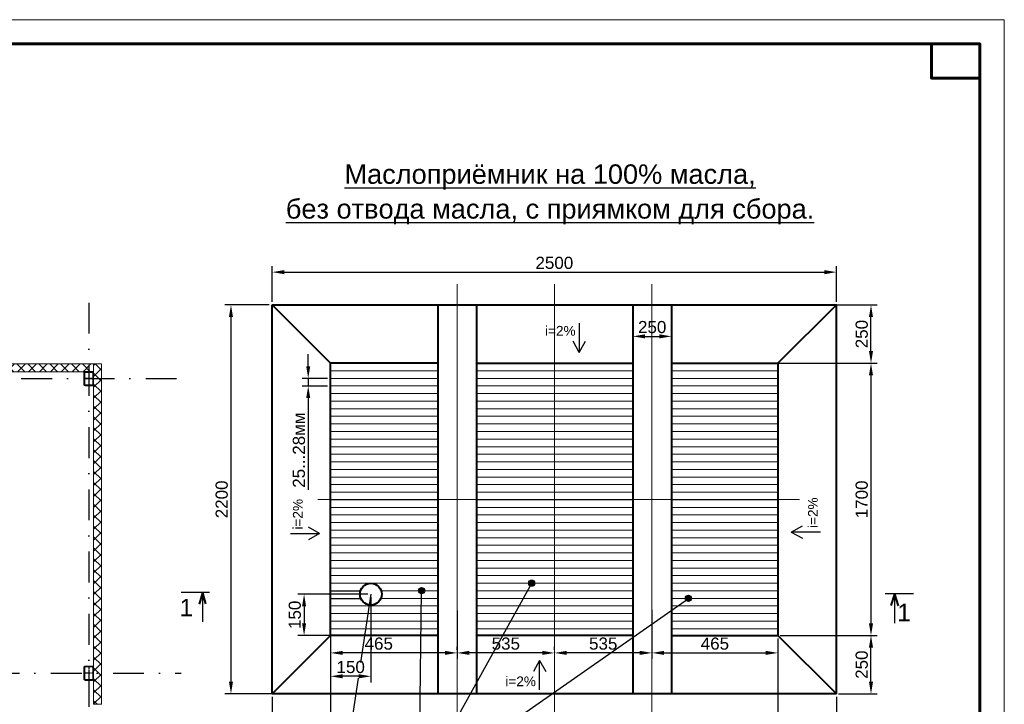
# Model space of a CAD drawing. Header units: millimetres. Extents: x 523209 to 536718, y -48289 to -47398.
# Tile 71 of 116: x 533142 to 533345, y -47713 to -47572. Entities that reach past the tile are written whole.
import ezdxf
from ezdxf.enums import TextEntityAlignment as Align

# ---------------------------------------------------------------- set-up
doc = ezdxf.new("R2010")
doc.units = ezdxf.units.MM
for name, pattern in [('CENTER', [50.8, 31.75, -6.35, 6.35, -6.35]), ('DASHDOT', [25.4, 12.7, -6.35, 0, -6.35]), ('DASHED', [19.05, 12.7, -6.35]), ('GOST2.303 5', [24, 20, -1.5, 1, -1.5]), ('HIDDEN', [0.375, 0.25, -0.125])]:
    doc.linetypes.add(name, pattern=pattern)
doc.layers.get('Defpoints').update_dxf_attribs({"color": 140})
for name, color, linetype, lineweight in [('02 План', 7, 'Continuous', 25), ('А_СЭНДВИЧ', 30, 'Continuous', 5), ('ВК-линия контур', 132, 'Continuous', 15), ('ВК-линия толстая', 30, 'Continuous', 60), ('ВК-Текст', 1, 'Continuous', 30)]:
    doc.layers.add(name, color=color, linetype=linetype, lineweight=lineweight)
doc.layers.add('03_Осевые', color=4, linetype='GOST2.303 5')
doc.styles.get("Standard").update_dxf_attribs({"font": 'arial.ttf'})
doc.dimstyles.new('ISO-25', dxfattribs={"dimtxt": 2.5, "dimasz": 2.5, "dimexe": 1.25, "dimexo": 0.625, "dimtad": 1, "dimtxsty": 'Standard', "dimcen": 2.5, "dimadec": 0, "dimazin": 0, "dimtfac": 1, "dimtmove": 0, "dimatfit": 3, "dimfxl": 1, "dimarcsym": 0})

# ---------------------------------------------------------------- blocks, each defined once
blk = doc.blocks.new('*U135')
at = {"layer": 'ВК-линия контур', "color": 0}
for p, q in [((-594, 420), (0, 420)), ((0, 420), (0, 0))]:
    blk.add_line(p, q, dxfattribs=at)
at = {"layer": 'ВК-линия толстая', "color": 0}
for points in [[(-574, 5), (-574, 415), (-5, 415), (-5, 5)], [(-5, 415), (-15, 415), (-15, 408), (-5, 408)]]:
    blk.add_lwpolyline(points, close=True, dxfattribs=at)
at = {"layer": 'ВК-Текст', "color": 0}
blk.add_attdef('ЛИСТ_АЛ', text='', height=2.5, dxfattribs=at).set_placement((-10, 411.5), align=Align.MIDDLE_CENTER)
at = {"layer": 'ВК-Текст', "color": 0, "ltscale": 0.5}
blk.add_attdef('ВЕРХНИЙ_ШИФР', text='', height=0.000005, rotation=180, dxfattribs=at).set_placement((-574, 401), align=Align.MIDDLE_CENTER)
at = {"layer": 'ВК-Текст', "color": 0, "flags": 12}
blk.add_attdef('ФОРМАТ_ЛИСТА', (-42, 1.56), '', height=2.5, dxfattribs=at)
blk = doc.blocks.new('*U120')
at = {"layer": 'А_СЭНДВИЧ'}
h = blk.add_hatch(dxfattribs=at)
h.set_pattern_fill('NET', color=256, scale=25, angle=45)
h.set_pattern_definition([(45, (1390.03, -100), (-56.1266, 56.1266), []), (135, (1390.03, -100), (-56.1266, -56.1266), [])])
h.paths.add_polyline_path([(68981, -52694), (70361, -52694), (70361, -52614), (68981, -52614)])
blk.add_lwpolyline([(68981, -52694), (70361, -52694), (70361, -52614), (68981, -52614)], close=True, dxfattribs=at)
blk = doc.blocks.new('*U121')
at = {"layer": 'А_СЭНДВИЧ'}
h = blk.add_hatch(dxfattribs=at)
h.set_pattern_fill('NET', color=256, scale=25, angle=45)
h.set_pattern_definition([(45, (3704.01, -100), (-56.1266, 56.1266), []), (135, (3704.01, -100), (-56.1266, -56.1266), [])])
h.paths.add_polyline_path([(69078, -52694), (72578, -52694), (72578, -52614), (69078, -52614)])
blk.add_lwpolyline([(69078, -52694), (72578, -52694), (72578, -52614), (69078, -52614)], close=True, dxfattribs=at)
blk = doc.blocks.new('*U127')
for points in [[(-38, -70), (38, -70, 0.414214), (50, -58), (50, 58, 0.414214), (38, 70), (-38, 70, 0.414214), (-50, 58), (-50, -58, 0.414214)], [(-38, -64), (38, -64, 0.414214), (44, -58), (44, 58, 0.414214), (38, 64), (-38, 64, 0.414214), (-44, 58), (-44, -58, 0.414214)]]:
    blk.add_lwpolyline(points, format="xyb", close=True)
at = {"layer": '03_Осевые'}
for p, q in [((-50, 0), (50, 0)), ((0, -70), (0, 70))]:
    blk.add_line(p, q, dxfattribs=at)
blk = doc.blocks.new('*U128')
for points in [[(-38, -70), (38, -70, 0.414214), (50, -58), (50, 58, 0.414214), (38, 70), (-38, 70, 0.414214), (-50, 58), (-50, -58, 0.414214)], [(-38, -64), (38, -64, 0.414214), (44, -58), (44, 58, 0.414214), (38, 64), (-38, 64, 0.414214), (-44, 58), (-44, -58, 0.414214)]]:
    blk.add_lwpolyline(points, format="xyb", close=True)
at = {"layer": '03_Осевые'}
for p, q in [((-50, 0), (50, 0)), ((0, -70), (0, 70))]:
    blk.add_line(p, q, dxfattribs=at)
blk = doc.blocks.new('*D175')
at = {"color": 0, "lineweight": -2, "transparency": 16777216}
for p, q in [((533298.09, -47642.36), (533318.36, -47642.36)), ((533317.11, -47644.86), (533317.11, -47695.86)), ((533298.59, -47698.36), (533318.36, -47698.36))]:
    blk.add_line(p, q, dxfattribs=at)
at = {"color": 0, "transparency": 16777216}
for points in [[(533316.69, -47644.86), (533317.53, -47644.86), (533317.11, -47642.36)], [(533316.69, -47695.86), (533317.53, -47695.86), (533317.11, -47698.36)]]:
    blk.add_solid(points, dxfattribs=at)
at = {"layer": 'Defpoints', "color": 0, "transparency": 16777216}
for p in [(533297.46, -47642.36), (533297.96, -47698.36), (533317.11, -47698.36)]:
    blk.add_point(p, dxfattribs=at)
at = {"color": 0, "transparency": 16777216, "insert": (533315.21, -47670.36), "char_height": 2.5, "attachment_point": 5, "rotation": 90}
blk.add_mtext('1700', dxfattribs=at)
blk = doc.blocks.new('*D176')
at = {"color": 0, "lineweight": -2, "transparency": 16777216}
for p, q in [((533205.96, -47698.98), (533205.96, -47722.61)), ((533193.96, -47710.98), (533193.96, -47722.61)), ((533196.46, -47721.36), (533203.46, -47721.36))]:
    blk.add_line(p, q, dxfattribs=at)
at = {"color": 0, "transparency": 16777216}
for points in [[(533196.46, -47720.95), (533196.46, -47721.78), (533193.96, -47721.36)], [(533203.46, -47720.95), (533203.46, -47721.78), (533205.96, -47721.36)]]:
    blk.add_solid(points, dxfattribs=at)
at = {"layer": 'Defpoints', "color": 0, "transparency": 16777216}
for p in [(533205.96, -47698.36), (533193.96, -47710.36), (533205.96, -47721.36)]:
    blk.add_point(p, dxfattribs=at)
at = {"color": 0, "transparency": 16777216, "insert": (533199.96, -47719.46), "char_height": 2.5, "attachment_point": 5}
blk.add_mtext('250', dxfattribs=at)
blk = doc.blocks.new('*D177')
at = {"color": 0, "lineweight": -2, "transparency": 16777216}
for p, q in [((533298.72, -47630.36), (533318.36, -47630.36)), ((533317.11, -47639.86), (533317.11, -47632.86)), ((533298.57, -47642.36), (533318.36, -47642.36))]:
    blk.add_line(p, q, dxfattribs=at)
at = {"color": 0, "transparency": 16777216}
for points in [[(533316.69, -47632.86), (533317.53, -47632.86), (533317.11, -47630.36)], [(533316.69, -47639.86), (533317.53, -47639.86), (533317.11, -47642.36)]]:
    blk.add_solid(points, dxfattribs=at)
at = {"layer": 'Defpoints', "color": 0, "transparency": 16777216}
for p in [(533298.09, -47630.36), (533317.11, -47630.36), (533297.94, -47642.36)]:
    blk.add_point(p, dxfattribs=at)
at = {"color": 0, "transparency": 16777216, "insert": (533315.21, -47636.36), "char_height": 2.5, "attachment_point": 5, "rotation": 90}
blk.add_mtext('250', dxfattribs=at)
blk = doc.blocks.new('*D178')
at = {"color": 0, "lineweight": -2, "transparency": 16777216}
for p, q in [((533298.41, -47698.36), (533318.36, -47698.36)), ((533317.11, -47707.86), (533317.11, -47700.86)), ((533310.42, -47710.36), (533318.36, -47710.36))]:
    blk.add_line(p, q, dxfattribs=at)
at = {"color": 0, "transparency": 16777216}
for points in [[(533316.69, -47700.86), (533317.53, -47700.86), (533317.11, -47698.36)], [(533316.69, -47707.86), (533317.53, -47707.86), (533317.11, -47710.36)]]:
    blk.add_solid(points, dxfattribs=at)
at = {"layer": 'Defpoints', "color": 0, "transparency": 16777216}
for p in [(533297.79, -47698.36), (533317.11, -47698.36), (533309.8, -47710.36)]:
    blk.add_point(p, dxfattribs=at)
at = {"color": 0, "transparency": 16777216, "insert": (533315.21, -47704.36), "char_height": 2.5, "attachment_point": 5, "rotation": 90}
blk.add_mtext('250', dxfattribs=at)
blk = doc.blocks.new('*D179')
at = {"color": 0, "lineweight": -2, "transparency": 16777216}
for p, q in [((533193.34, -47630.36), (533184.24, -47630.36)), ((533185.49, -47632.86), (533185.49, -47707.86)), ((533223.38, -47710.36), (533184.24, -47710.36))]:
    blk.add_line(p, q, dxfattribs=at)
at = {"color": 0, "transparency": 16777216}
for points in [[(533185.07, -47632.86), (533185.91, -47632.86), (533185.49, -47630.36)], [(533185.07, -47707.86), (533185.91, -47707.86), (533185.49, -47710.36)]]:
    blk.add_solid(points, dxfattribs=at)
at = {"layer": 'Defpoints', "color": 0, "transparency": 16777216}
for p in [(533193.96, -47630.36), (533185.49, -47710.36), (533224.01, -47710.36)]:
    blk.add_point(p, dxfattribs=at)
at = {"color": 0, "transparency": 16777216, "insert": (533183.59, -47670.36), "char_height": 2.5, "attachment_point": 5, "rotation": 90}
blk.add_mtext('2200', dxfattribs=at)
blk = doc.blocks.new('*D180')
at = {"color": 0, "lineweight": -2, "transparency": 16777216}
for p, q in [((533272.06, -47693.08), (533272.06, -47703.19)), ((533297.96, -47698.98), (533297.96, -47703.19)), ((533274.56, -47701.94), (533295.46, -47701.94))]:
    blk.add_line(p, q, dxfattribs=at)
at = {"color": 0, "transparency": 16777216}
for points in [[(533274.56, -47701.52), (533274.56, -47702.35), (533272.06, -47701.94)], [(533295.46, -47701.52), (533295.46, -47702.35), (533297.96, -47701.94)]]:
    blk.add_solid(points, dxfattribs=at)
at = {"layer": 'Defpoints', "color": 0, "transparency": 16777216}
for p in [(533272.06, -47692.45), (533297.96, -47698.36), (533297.96, -47701.94)]:
    blk.add_point(p, dxfattribs=at)
at = {"color": 0, "transparency": 16777216, "insert": (533285.01, -47700.04), "char_height": 2.5, "attachment_point": 5}
blk.add_mtext('465', dxfattribs=at)
blk = doc.blocks.new('*D181')
at = {"color": 0, "lineweight": -2, "transparency": 16777216}
for p, q in [((533232, -47693.23), (533232, -47703.19)), ((533252.03, -47701.31), (533252.03, -47700.69)), ((533249.53, -47701.94), (533234.5, -47701.94))]:
    blk.add_line(p, q, dxfattribs=at)
at = {"color": 0, "transparency": 16777216}
for points in [[(533234.5, -47701.52), (533234.5, -47702.35), (533232, -47701.94)], [(533249.53, -47701.52), (533249.53, -47702.35), (533252.03, -47701.94)]]:
    blk.add_solid(points, dxfattribs=at)
at = {"layer": 'Defpoints', "color": 0, "transparency": 16777216}
for p in [(533232, -47692.61), (533232, -47701.94), (533252.03, -47701.94)]:
    blk.add_point(p, dxfattribs=at)
at = {"color": 0, "transparency": 16777216, "insert": (533242.01, -47700.04), "char_height": 2.5, "attachment_point": 5}
blk.add_mtext('535', dxfattribs=at)
blk = doc.blocks.new('*D182')
at = {"color": 0, "lineweight": -2, "transparency": 16777216}
for p, q in [((533205.96, -47699.1), (533205.96, -47703.19)), ((533232, -47701.31), (533232, -47700.69)), ((533229.5, -47701.94), (533208.46, -47701.94))]:
    blk.add_line(p, q, dxfattribs=at)
at = {"color": 0, "transparency": 16777216}
for points in [[(533208.46, -47701.52), (533208.46, -47702.35), (533205.96, -47701.94)], [(533229.5, -47701.52), (533229.5, -47702.35), (533232, -47701.94)]]:
    blk.add_solid(points, dxfattribs=at)
at = {"layer": 'Defpoints', "color": 0, "transparency": 16777216}
for p in [(533205.96, -47698.48), (533205.96, -47701.94), (533232, -47701.94)]:
    blk.add_point(p, dxfattribs=at)
at = {"color": 0, "transparency": 16777216, "insert": (533215.88, -47700.04), "char_height": 2.5, "attachment_point": 5}
blk.add_mtext('465', dxfattribs=at)
blk = doc.blocks.new('*D183')
at = {"color": 0, "lineweight": -2, "transparency": 16777216}
for p, q in [((533272.06, -47693.08), (533272.06, -47703.19)), ((533252.03, -47701.31), (533252.03, -47700.69)), ((533269.56, -47701.94), (533254.53, -47701.94))]:
    blk.add_line(p, q, dxfattribs=at)
at = {"color": 0, "transparency": 16777216}
for points in [[(533254.53, -47701.52), (533254.53, -47702.35), (533252.03, -47701.94)], [(533269.56, -47701.52), (533269.56, -47702.35), (533272.06, -47701.94)]]:
    blk.add_solid(points, dxfattribs=at)
at = {"layer": 'Defpoints', "color": 0, "transparency": 16777216}
for p in [(533272.06, -47692.45), (533252.03, -47701.94), (533252.03, -47701.94)]:
    blk.add_point(p, dxfattribs=at)
at = {"color": 0, "transparency": 16777216, "insert": (533262.04, -47700.04), "char_height": 2.5, "attachment_point": 5}
blk.add_mtext('535', dxfattribs=at)
blk = doc.blocks.new('*D188')
at = {"color": 0, "lineweight": -2, "transparency": 16777216}
for p, q in [((533268.11, -47636.2), (533268.11, -47635.58)), ((533270.61, -47636.83), (533273.61, -47636.83)), ((533276.11, -47636.2), (533276.11, -47635.58))]:
    blk.add_line(p, q, dxfattribs=at)
at = {"color": 0, "transparency": 16777216}
for points in [[(533270.61, -47636.41), (533270.61, -47637.24), (533268.11, -47636.83)], [(533273.61, -47636.41), (533273.61, -47637.24), (533276.11, -47636.83)]]:
    blk.add_solid(points, dxfattribs=at)
at = {"layer": 'Defpoints', "color": 0, "transparency": 16777216}
for p in [(533268.11, -47636.83), (533276.11, -47636.83), (533276.11, -47636.83)]:
    blk.add_point(p, dxfattribs=at)
at = {"color": 0, "transparency": 16777216, "insert": (533272.11, -47634.93), "char_height": 2.5, "attachment_point": 5}
blk.add_mtext('250', dxfattribs=at)
blk = doc.blocks.new('*D189')
at = {"color": 0, "lineweight": -2, "transparency": 16777216}
for p, q in [((533205.96, -47698.98), (533205.96, -47722.61)), ((533297.96, -47698.98), (533297.96, -47722.61)), ((533208.46, -47721.36), (533295.46, -47721.36))]:
    blk.add_line(p, q, dxfattribs=at)
at = {"color": 0, "transparency": 16777216}
for points in [[(533208.46, -47720.95), (533208.46, -47721.78), (533205.96, -47721.36)], [(533295.46, -47720.95), (533295.46, -47721.78), (533297.96, -47721.36)]]:
    blk.add_solid(points, dxfattribs=at)
at = {"layer": 'Defpoints', "color": 0, "transparency": 16777216}
for p in [(533205.96, -47698.36), (533297.96, -47698.36), (533297.96, -47721.36)]:
    blk.add_point(p, dxfattribs=at)
at = {"color": 0, "transparency": 16777216, "insert": (533251.96, -47719.46), "char_height": 2.5, "attachment_point": 5}
blk.add_mtext('2000', dxfattribs=at)
blk = doc.blocks.new('*D190')
at = {"color": 0, "lineweight": -2, "transparency": 16777216}
for p, q in [((533297.96, -47698.98), (533297.96, -47722.61)), ((533310.02, -47710.98), (533310.02, -47722.61)), ((533300.46, -47721.36), (533307.52, -47721.36))]:
    blk.add_line(p, q, dxfattribs=at)
at = {"color": 0, "transparency": 16777216}
for points in [[(533300.46, -47720.95), (533300.46, -47721.78), (533297.96, -47721.36)], [(533307.52, -47720.95), (533307.52, -47721.78), (533310.02, -47721.36)]]:
    blk.add_solid(points, dxfattribs=at)
at = {"layer": 'Defpoints', "color": 0, "transparency": 16777216}
for p in [(533297.96, -47698.36), (533310.02, -47710.36), (533310.02, -47721.36)]:
    blk.add_point(p, dxfattribs=at)
at = {"color": 0, "transparency": 16777216, "insert": (533303.99, -47719.46), "char_height": 2.5, "attachment_point": 5}
blk.add_mtext('250', dxfattribs=at)
blk = doc.blocks.new('*D191')
at = {"color": 0, "lineweight": -2, "transparency": 16777216}
for p, q in [((533193.96, -47629.73), (533193.96, -47622.37)), ((533310.02, -47629.73), (533310.02, -47622.37)), ((533196.46, -47623.62), (533307.52, -47623.62))]:
    blk.add_line(p, q, dxfattribs=at)
at = {"color": 0, "transparency": 16777216}
for points in [[(533196.46, -47623.2), (533196.46, -47624.04), (533193.96, -47623.62)], [(533307.52, -47623.2), (533307.52, -47624.04), (533310.02, -47623.62)]]:
    blk.add_solid(points, dxfattribs=at)
at = {"layer": 'Defpoints', "color": 0, "transparency": 16777216}
for p in [(533310.02, -47623.62), (533193.96, -47630.36), (533310.02, -47630.36)]:
    blk.add_point(p, dxfattribs=at)
at = {"color": 0, "transparency": 16777216, "insert": (533251.99, -47621.72), "char_height": 2.5, "attachment_point": 5}
blk.add_mtext('2500', dxfattribs=at)
blk = doc.blocks.new('*D196')
at = {"color": 0, "lineweight": -2, "transparency": 16777216}
for p, q in [((533213.64, -47689.86), (533199.27, -47689.86)), ((533200.52, -47692.36), (533200.52, -47695.86)), ((533213.64, -47698.36), (533199.27, -47698.36))]:
    blk.add_line(p, q, dxfattribs=at)
at = {"color": 0, "transparency": 16777216}
for points in [[(533200.11, -47692.36), (533200.94, -47692.36), (533200.52, -47689.86)], [(533200.11, -47695.86), (533200.94, -47695.86), (533200.52, -47698.36)]]:
    blk.add_solid(points, dxfattribs=at)
at = {"layer": 'Defpoints', "color": 0, "transparency": 16777216}
for p in [(533214.26, -47689.86), (533200.52, -47698.36), (533214.26, -47698.36)]:
    blk.add_point(p, dxfattribs=at)
at = {"color": 0, "transparency": 16777216, "insert": (533198.62, -47694.11), "char_height": 2.5, "attachment_point": 5, "rotation": 90}
blk.add_mtext('150', dxfattribs=at)
blk = doc.blocks.new('*D197')
at = {"color": 0, "lineweight": -2, "transparency": 16777216}
for p, q in [((533205.96, -47690.49), (533205.96, -47708)), ((533214.26, -47690.49), (533214.26, -47708)), ((533211.76, -47706.75), (533208.46, -47706.75))]:
    blk.add_line(p, q, dxfattribs=at)
at = {"color": 0, "transparency": 16777216}
for points in [[(533208.46, -47706.33), (533208.46, -47707.17), (533205.96, -47706.75)], [(533211.76, -47706.33), (533211.76, -47707.17), (533214.26, -47706.75)]]:
    blk.add_solid(points, dxfattribs=at)
at = {"layer": 'Defpoints', "color": 0, "transparency": 16777216}
for p in [(533205.96, -47689.86), (533214.26, -47689.86), (533205.96, -47706.75)]:
    blk.add_point(p, dxfattribs=at)
at = {"color": 0, "transparency": 16777216, "insert": (533210.11, -47704.85), "char_height": 2.5, "attachment_point": 5}
blk.add_mtext('150', dxfattribs=at)
blk = doc.blocks.new('*D174')
at = {"color": 0, "lineweight": -2, "transparency": 16777216}
for p, q in [((533201.37, -47642.98), (533201.37, -47640.48)), ((533205.34, -47645.48), (533200.12, -47645.48)), ((533205.34, -47647.04), (533200.12, -47647.04)), ((533201.37, -47645.48), (533201.37, -47647.04)), ((533201.37, -47649.54), (533201.37, -47668.43))]:
    blk.add_line(p, q, dxfattribs=at)
at = {"color": 0, "transparency": 16777216}
for points in [[(533200.96, -47642.98), (533201.79, -47642.98), (533201.37, -47645.48)], [(533200.96, -47649.54), (533201.79, -47649.54), (533201.37, -47647.04)]]:
    blk.add_solid(points, dxfattribs=at)
at = {"layer": 'Defpoints', "color": 0, "transparency": 16777216}
for p in [(533201.37, -47647.04), (533205.96, -47645.48), (533205.96, -47647.04)]:
    blk.add_point(p, dxfattribs=at)
at = {"color": 0, "transparency": 16777216, "insert": (533199.47, -47660.23), "char_height": 2.5, "attachment_point": 5, "rotation": 90}
blk.add_mtext('25...28мм', dxfattribs=at)

msp = doc.modelspace()

# ---------------------------------------------------------------- hatches: boundary and pattern name
h = msp.add_hatch(color=256)
h.dxf.hatch_style = 1
h.paths.add_polyline_path([(533247.97188, -47687.59772, 1), (533246.6937, -47687.59772, 1)])
h = msp.add_hatch(color=256)
h.dxf.hatch_style = 1
h.paths.add_polyline_path([(533225.32818, -47689.15772, 1), (533224.05, -47689.15772, 1)])
h = msp.add_hatch(color=256)
h.dxf.hatch_style = 1
h.paths.add_polyline_path([(533280.18674, -47690.71772, 1), (533278.90857, -47690.71772, 1)])

# ---------------------------------------------------------------- linework, layer by layer
at = {"linetype": 'CENTER', "lineweight": 13, "ltscale": 500}
for p, q in [((533232.00223, -47626.06345), (533232.00223, -47774.11709)), ((533252.02567, -47626.06345), (533252.02567, -47715.63209)), ((533272.05751, -47626.06345), (533272.05751, -47774.21536)), ((533203.32035, -47670.35772), (533302.40178, -47670.35772))]:
    msp.add_line(p, q, dxfattribs=at)
at = {"lineweight": 40}
for p, q in [((533193.96062, -47710.35772), (533193.96062, -47630.35772)), ((533193.96062, -47630.35772), (533240.00223, -47630.35772)), ((533205.96062, -47642.35772), (533193.96062, -47630.35772)), ((533228.00223, -47630.35772), (533228.00223, -47710.35772)), ((533236.00223, -47630.35772), (533236.00223, -47710.35772)), ((533240.00223, -47630.35772), (533264.08237, -47630.35772)), ((533264.08237, -47630.35772), (533310.02274, -47630.35772)), ((533268.10724, -47630.35772), (533268.10724, -47710.35772)), ((533276.10724, -47630.35772), (533276.10724, -47710.35772)), ((533297.94101, -47642.35772), (533310.02274, -47630.35772)), ((533310.02274, -47710.35772), (533310.02274, -47630.35772)), ((533205.96062, -47698.35772), (533205.96062, -47642.35772)), ((533228.00223, -47642.35772), (533205.96062, -47642.35772)), ((533236.00223, -47642.35772), (533268.10724, -47642.35772)), ((533276.10724, -47642.35772), (533297.96062, -47642.35772)), ((533297.96062, -47642.35772), (533297.96062, -47698.35772)), ((533193.96062, -47710.35772), (533205.96062, -47698.35772)), ((533228.00223, -47698.35772), (533205.96062, -47698.35772)), ((533268.10724, -47698.35772), (533236.00223, -47698.35772)), ((533276.10724, -47698.35772), (533297.96062, -47698.35772)), ((533297.96062, -47698.35772), (533310.02274, -47710.35772)), ((533240.00223, -47710.35772), (533193.96062, -47710.35772)), ((533264.08237, -47710.35772), (533240.00223, -47710.35772)), ((533310.02274, -47710.35772), (533264.08237, -47710.35772))]:
    msp.add_line(p, q, dxfattribs=at)
for p, q in [((533257.12264, -47634.09604), (533257.12264, -47640.11711)), ((533257.12264, -47640.11711), (533255.8284, -47637.83061)), ((533257.12264, -47640.11711), (533258.41688, -47637.83061)), ((533197.70035, -47677.3972), (533203.72142, -47677.3972)), ((533203.72142, -47677.3972), (533201.43492, -47676.10295)), ((533203.72142, -47677.3972), (533201.43492, -47678.69144)), ((533300.7103, -47677.07587), (533302.99679, -47675.78163)), ((533306.73137, -47677.07587), (533300.7103, -47677.07587)), ((533300.7103, -47677.07587), (533302.99679, -47678.37011)), ((533224.16797, -47729.47839), (533247.33279, -47687.59772)), ((533181.04876, -47689.54655), (533175.24652, -47689.54655)), ((533179.635, -47689.59342), (533179.635, -47695.55012)), ((533205.96062, -47689.15772), (533212.13861, -47689.15772)), ((533224.16797, -47729.47839), (533224.68909, -47689.15772)), ((533179.635, -47689.88353), (533179.635, -47691.81761)), ((533205.96062, -47690.71772), (533212.19484, -47690.71772)), ((533214.26498, -47689.86208), (533212.1286, -47703.90863)), ((533224.16797, -47729.47839), (533279.54766, -47690.71772)), ((533325.84139, -47689.81521), (533320.03915, -47689.81521)), ((533321.9502, -47689.86208), (533321.9502, -47695.81878)), ((533321.9502, -47690.15219), (533321.9502, -47692.08627)), ((533248.96369, -47703.50759), (533247.66945, -47705.79409)), ((533248.96369, -47709.52866), (533248.96369, -47703.50759)), ((533248.96369, -47703.50759), (533250.25793, -47705.79409)), ((533211.64, -47707.12113), (533208.65177, -47726.76853))]:
    msp.add_line(p, q)
at = {"lineweight": 15}
for p, q in [((533205.96062, -47643.91772), (533228.00223, -47643.91772)), ((533236.00223, -47643.91772), (533268.10724, -47643.91772)), ((533276.10724, -47643.91772), (533297.96062, -47643.91772)), ((533205.96062, -47645.47772), (533228.00223, -47645.47772)), ((533205.96062, -47647.03772), (533228.00223, -47647.03772)), ((533236.00223, -47645.47772), (533268.10724, -47645.47772)), ((533236.00223, -47647.03772), (533268.10724, -47647.03772)), ((533276.10724, -47645.47772), (533297.96062, -47645.47772)), ((533276.10724, -47647.03772), (533297.96062, -47647.03772)), ((533205.96062, -47648.59772), (533228.00223, -47648.59772)), ((533236.00223, -47648.59772), (533268.10724, -47648.59772)), ((533276.10724, -47648.59772), (533297.96062, -47648.59772)), ((533205.96062, -47650.15772), (533228.00223, -47650.15772)), ((533236.00223, -47650.15772), (533268.10724, -47650.15772)), ((533276.10724, -47650.15772), (533297.96062, -47650.15772)), ((533205.96062, -47651.71772), (533228.00223, -47651.71772)), ((533236.00223, -47651.71772), (533268.10724, -47651.71772)), ((533276.10724, -47651.71772), (533297.96062, -47651.71772)), ((533205.96062, -47653.27772), (533228.00223, -47653.27772)), ((533205.96062, -47654.83772), (533228.00223, -47654.83772)), ((533236.00223, -47653.27772), (533268.10724, -47653.27772)), ((533236.00223, -47654.83772), (533268.10724, -47654.83772)), ((533276.10724, -47653.27772), (533297.96062, -47653.27772)), ((533276.10724, -47654.83772), (533297.96062, -47654.83772)), ((533205.96062, -47656.39772), (533228.00223, -47656.39772)), ((533236.00223, -47656.39772), (533268.10724, -47656.39772)), ((533276.10724, -47656.39772), (533297.96062, -47656.39772)), ((533205.96062, -47657.95772), (533228.00223, -47657.95772)), ((533236.00223, -47657.95772), (533268.10724, -47657.95772)), ((533276.10724, -47657.95772), (533297.96062, -47657.95772)), ((533205.96062, -47659.51772), (533228.00223, -47659.51772)), ((533205.96062, -47661.07772), (533228.00223, -47661.07772)), ((533236.00223, -47659.51772), (533268.10724, -47659.51772)), ((533236.00223, -47661.07772), (533268.10724, -47661.07772)), ((533276.10724, -47659.51772), (533297.96062, -47659.51772)), ((533276.10724, -47661.07772), (533297.96062, -47661.07772)), ((533205.96062, -47662.63772), (533228.00223, -47662.63772)), ((533236.00223, -47662.63772), (533268.10724, -47662.63772)), ((533276.10724, -47662.63772), (533297.96062, -47662.63772)), ((533205.96062, -47664.19772), (533228.00223, -47664.19772)), ((533236.00223, -47664.19772), (533268.10724, -47664.19772)), ((533276.10724, -47664.19772), (533297.96062, -47664.19772)), ((533205.96062, -47665.75772), (533228.00223, -47665.75772)), ((533205.96062, -47667.31772), (533228.00223, -47667.31772)), ((533236.00223, -47665.75772), (533268.10724, -47665.75772)), ((533236.00223, -47667.31772), (533268.10724, -47667.31772)), ((533276.10724, -47665.75772), (533297.96062, -47665.75772)), ((533276.10724, -47667.31772), (533297.96062, -47667.31772)), ((533205.96062, -47668.87772), (533228.00223, -47668.87772)), ((533236.00223, -47668.87772), (533268.10724, -47668.87772)), ((533276.10724, -47668.87772), (533297.96062, -47668.87772)), ((533205.96062, -47670.43772), (533228.00223, -47670.43772)), ((533236.00223, -47670.43772), (533268.10724, -47670.43772)), ((533276.10724, -47670.43772), (533297.96062, -47670.43772)), ((533205.96062, -47671.99772), (533228.00223, -47671.99772)), ((533236.00223, -47671.99772), (533268.10724, -47671.99772)), ((533276.10724, -47671.99772), (533297.96062, -47671.99772)), ((533205.96062, -47673.55772), (533228.00223, -47673.55772)), ((533205.96062, -47675.11772), (533228.00223, -47675.11772)), ((533236.00223, -47673.55772), (533268.10724, -47673.55772)), ((533236.00223, -47675.11772), (533268.10724, -47675.11772)), ((533276.10724, -47673.55772), (533297.96062, -47673.55772)), ((533276.10724, -47675.11772), (533297.96062, -47675.11772)), ((533205.96062, -47676.67772), (533228.00223, -47676.67772)), ((533236.00223, -47676.67772), (533268.10724, -47676.67772)), ((533276.10724, -47676.67772), (533297.96062, -47676.67772)), ((533205.96062, -47678.23772), (533228.00223, -47678.23772)), ((533236.00223, -47678.23772), (533268.10724, -47678.23772)), ((533276.10724, -47678.23772), (533297.96062, -47678.23772)), ((533205.96062, -47679.79772), (533228.00223, -47679.79772)), ((533205.96062, -47681.35772), (533228.00223, -47681.35772)), ((533236.00223, -47679.79772), (533268.10724, -47679.79772)), ((533236.00223, -47681.35772), (533268.10724, -47681.35772)), ((533276.10724, -47679.79772), (533297.96062, -47679.79772)), ((533276.10724, -47681.35772), (533297.96062, -47681.35772)), ((533205.96062, -47682.91772), (533228.00223, -47682.91772)), ((533236.00223, -47682.91772), (533268.10724, -47682.91772)), ((533276.10724, -47682.91772), (533297.96062, -47682.91772)), ((533205.96062, -47684.47772), (533228.00223, -47684.47772)), ((533236.00223, -47684.47772), (533268.10724, -47684.47772)), ((533276.10724, -47684.47772), (533297.96062, -47684.47772)), ((533205.96062, -47686.03772), (533228.00223, -47686.03772)), ((533205.96062, -47687.59772), (533228.00223, -47687.59772)), ((533236.00223, -47686.03772), (533268.10724, -47686.03772)), ((533236.00223, -47687.59772), (533268.10724, -47687.59772)), ((533276.10724, -47686.03772), (533297.96062, -47686.03772)), ((533276.10724, -47687.59772), (533297.96062, -47687.59772)), ((533216.39136, -47689.15772), (533228.00223, -47689.15772)), ((533236.00223, -47689.15772), (533268.10724, -47689.15772)), ((533276.10724, -47689.15772), (533297.96062, -47689.15772)), ((533216.33512, -47690.71772), (533228.00223, -47690.71772)), ((533236.00223, -47690.71772), (533268.10724, -47690.71772)), ((533276.10724, -47690.71772), (533297.96062, -47690.71772)), ((533205.96062, -47692.27772), (533228.00223, -47692.27772)), ((533236.00223, -47692.27772), (533268.10724, -47692.27772)), ((533276.10724, -47692.27772), (533297.96062, -47692.27772)), ((533205.96062, -47693.83772), (533228.00223, -47693.83772)), ((533205.96062, -47695.39772), (533228.00223, -47695.39772)), ((533236.00223, -47693.83772), (533268.10724, -47693.83772)), ((533236.00223, -47695.39772), (533268.10724, -47695.39772)), ((533276.10724, -47693.83772), (533297.96062, -47693.83772)), ((533276.10724, -47695.39772), (533297.96062, -47695.39772)), ((533205.96062, -47696.95772), (533228.00223, -47696.95772)), ((533236.00223, -47696.95772), (533268.10724, -47696.95772)), ((533276.10724, -47696.95772), (533297.96062, -47696.95772))]:
    msp.add_line(p, q, dxfattribs=at)
at = {"linetype": 'ByBlock', "lineweight": 40}
for p, q in [((533179.635, -47689.59342), (533178.96219, -47691.9295)), ((533179.635, -47689.59342), (533180.26454, -47691.85852)), ((533321.9502, -47689.86208), (533321.20239, -47692.20381)), ((533321.9502, -47689.86208), (533322.66319, -47692.22736))]:
    msp.add_line(p, q, dxfattribs=at)
at = {"color": 7, "lineweight": 40}
msp.add_circle((533214.26498, -47689.86208), 2.24, dxfattribs=at)
for centre in [(533247.33279, -47687.59772), (533224.68909, -47689.15772), (533279.54766, -47690.71772)]:
    msp.add_circle(centre, 0.63909)
at = {"layer": '02 План', "linetype": 'DASHDOT', "ltscale": 0.5}
for points in [[(533156.243, -47629.91512), (533156.243, -47871.0356)], [(532783.95991, -47645.51515), (533175.243, -47645.51515)], [(532790.04398, -47706.11515), (533175.243, -47706.11515)]]:
    msp.add_lwpolyline(points, dxfattribs=at)

# ---------------------------------------------------------------- block references
at = {"linetype": 'DASHED'}
msp.add_blockref('*U135', (533344.52503, -47991.68774), dxfattribs=at)
at = {"layer": '02 План', "xscale": -0.02, "yscale": 0.02, "zscale": 0.02}
msp.add_blockref('*U120', (534536.86781, -46590.22644), dxfattribs=at)
at = {"layer": '02 План', "color": 7, "xscale": -0.02, "yscale": 0.02, "zscale": 0.02, "rotation": 90}
msp.add_blockref('*U121', (532104.95432, -46260.95038), dxfattribs=at)
at = {"layer": '02 План', "xscale": 0.02, "yscale": 0.02, "zscale": 0.02, "rotation": 180.0099999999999}
for name, p in [('*U128', (533156.243, -47645.51515)), ('*U127', (533156.243, -47706.11515))]:
    msp.add_blockref(name, p, dxfattribs=at)

# ---------------------------------------------------------------- texts
at = {"color": 0, "linetype": 'HIDDEN', "lineweight": 25, "ltscale": 700}
for s, p in [('%%UМаслоприёмник на 100%%% масла,', (533251.11075, -47603.45167)), ('%%Uбез отвода масла, с приямком для сбора.', (533251.11075, -47610.60367))]:
    msp.add_text(s, height=4, dxfattribs=at).set_placement(p, align=Align.MIDDLE_CENTER)
at = {"color": 7, "linetype": 'ByBlock'}
for p in [(533250.07726, -47636.68151), (533241.91831, -47708.78603)]:
    msp.add_text('i=2%%%', height=2, dxfattribs=at).set_placement(p)
for p in [(533200.22894, -47676.56125), (533306.16321, -47676.23993)]:
    msp.add_text('i=2%%%', height=2, rotation=90, dxfattribs=at).set_placement(p)
at = {"color": 0}
for p in [(533176.30055, -47692.62742), (533323.89881, -47693.63826)]:
    msp.add_text('1', height=3.6, dxfattribs=at).set_placement(p, align=Align.MIDDLE_CENTER)

# ---------------------------------------------------------------- dimensions: what is measured, and where the dimension line sits
at = {"color": 7}
for base, p1, p2, text, picture, middle in [((533310.02274, -47623.61924), (533193.96062, -47630.35772), (533310.02274, -47630.35772), '2500', '*D191', (533251.99168, -47621.71781)), ((533205.96062, -47706.74992), (533214.26498, -47689.86208), (533205.96062, -47689.86208), '150', '*D197', (533210.1128, -47704.84848)), ((533252.02567, -47701.93796), (533272.05751, -47692.45041), (533252.02567, -47701.93796), '535', '*D183', (533262.04159, -47700.03567)), ((533297.96062, -47701.93796), (533272.05751, -47692.45041), (533297.96062, -47698.35772), '465', '*D180', (533285.00906, -47700.03653)), ((533205.96062, -47721.36177), (533193.96062, -47710.35772), (533205.96062, -47698.35772), '250', '*D176', (533199.96062, -47719.46034)), ((533297.96062, -47721.36177), (533205.96062, -47698.35772), (533297.96062, -47698.35772), '2000', '*D189', (533251.96062, -47719.46034)), ((533310.02274, -47721.36177), (533297.96062, -47698.35772), (533310.02274, -47710.35772), '250', '*D190', (533303.99168, -47719.46034))]:
    dim = msp.add_linear_dim(base=base, p1=p1, p2=p2, text=text, dimstyle='ISO-25', override={"dimtxsty": 'Standard'}, dxfattribs=at)
    dim.commit()
    dim.dimension.update_dxf_attribs({"geometry": picture, "text_midpoint": middle})
for base, p1, p2, text, picture, middle in [((533185.49041, -47710.35772), (533193.96062, -47630.35772), (533224.00665, -47710.35772), '2200', '*D179', (533183.58898, -47670.35772)), ((533317.10906, -47630.35772), (533297.94101, -47642.35772), (533298.09487, -47630.35772), '250', '*D177', (533315.20763, -47636.35772)), ((533201.3729, -47647.03772), (533205.96062, -47645.47772), (533205.96062, -47647.03772), '25...28мм', '*D174', (533199.47147, -47660.23349)), ((533317.10906, -47698.35772), (533297.46062, -47642.35772), (533297.96062, -47698.35772), '1700', '*D175', (533315.20763, -47670.35772)), ((533200.52469, -47698.35772), (533214.26498, -47689.86208), (533214.26498, -47698.35772), '150', '*D196', (533198.62325, -47694.1099)), ((533317.10906, -47698.35772), (533309.79555, -47710.35772), (533297.78703, -47698.35772), '250', '*D178', (533315.20763, -47704.35772))]:
    dim = msp.add_linear_dim(base=base, p1=p1, p2=p2, angle=90, text=text, dimstyle='ISO-25', override={"dimtxsty": 'Standard'}, dxfattribs=at)
    dim.commit()
    dim.dimension.update_dxf_attribs({"geometry": picture, "text_midpoint": middle})
for base, p1, p2, text, picture, middle in [((533276.10724, -47636.82781), (533268.10724, -47636.82781), (533276.10724, -47636.82781), '250', '*D188', (533272.10724, -47636.82781)), ((533205.96062, -47701.93796), (533232.00223, -47701.93796), (533205.96062, -47698.47947), '465', '*D182', (533215.87881, -47701.93796))]:
    dim = msp.add_linear_dim(base=base, p1=p1, p2=p2, text=text, dimstyle='ISO-25', override={"dimtxsty": 'Standard'}, dxfattribs=at)
    dim.commit()
    dim.dimension.update_dxf_attribs({"geometry": picture, "text_midpoint": middle, "dimtype": 160})
dim = msp.add_linear_dim(base=(533232.00223, -47701.93796), p1=(533252.02567, -47701.93796), p2=(533232.00223, -47692.60705), text='535', dimstyle='ISO-25', dxfattribs=at)
dim.commit()
dim.dimension.update_dxf_attribs({"geometry": '*D181', "text_midpoint": (533242.01395, -47700.03567)})

doc.saveas('drawing.dxf')
